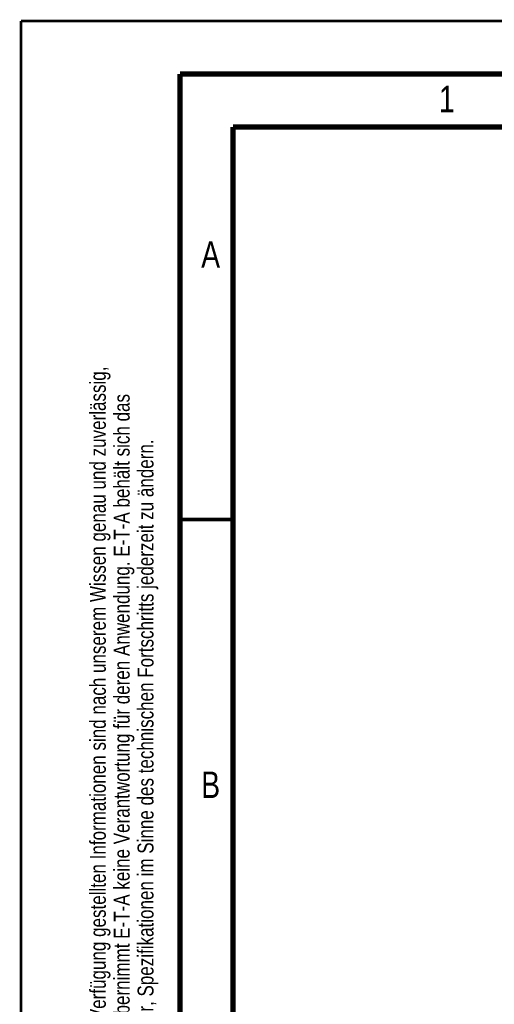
# Model space of a CAD drawing. Header units: millimetres. Extents: x 0 to 420, y 0 to 297.
# Tile 7 of 21: x 0 to 45, y 204 to 297. Entities that reach past the tile are written whole.
import ezdxf

# ---------------------------------------------------------------- set-up
doc = ezdxf.new("R2010")
doc.units = ezdxf.units.MM
doc.header["$LTSCALE"] = 23.1
doc.layers.add('T-REX12D-TA1-1XX_DXF_FORMAT', color=7, linetype='CONTINUOUS')
doc.styles.get("Standard").update_dxf_attribs({"font": 'txt', "width": 0.8})

msp = doc.modelspace()

# ---------------------------------------------------------------- linework, layer by layer
at = {"layer": 'T-REX12D-TA1-1XX_DXF_FORMAT', "color": 9, "linetype": 'Continuous', "const_width": 0.25}
for points in [[(0, 0), (0, 297)], [(0, 297), (420, 297)]]:
    msp.add_lwpolyline(points, dxfattribs=at)
at = {"layer": 'T-REX12D-TA1-1XX_DXF_FORMAT', "color": 7, "linetype": 'Continuous'}
for points, const_width in [([(15, 292), (15, 8)], 0.5), ([(415, 292), (15, 292)], 0.5), ([(20, 287), (20, 13)], 0.5), ([(410, 287), (20, 287)], 0.5), ([(15, 250), (20, 250)], 0.35)]:
    msp.add_lwpolyline(points, dxfattribs=dict(at, const_width=const_width))

# ---------------------------------------------------------------- texts
at = {"layer": 'T-REX12D-TA1-1XX_DXF_FORMAT', "color": 5, "linetype": 'Continuous', "char_height": 2.5, "attachment_point": 1, "line_spacing_factor": 0.9}
for s, insert, width in [('1', (39.4276, 290.8879), 2.142857), ('A', (17, 276.2288), 3.214286), ('B', (17, 226.2288), 2.946429)]:
    msp.add_mtext(s, dxfattribs=dict(at, insert=insert, width=width))
at = {"layer": 'T-REX12D-TA1-1XX_DXF_FORMAT', "color": 9, "linetype": 'Continuous', "insert": (6.5, 197.25), "char_height": 1.5, "width": 142.875, "attachment_point": 1, "rotation": 90, "line_spacing_factor": 0.9}
msp.add_mtext('Die zur Verfügung gestellten Informationen sind nach unserem Wissen genau und zuverlässig,\\Pjedoch übernimmt E-T-A keine Verantwortung für deren Anwendung. E-T-A behält sich das\\PRecht vor, Spezifikationen im Sinne des technischen Fortschritts jederzeit zu ändern.', dxfattribs=at)

doc.saveas('drawing.dxf')
